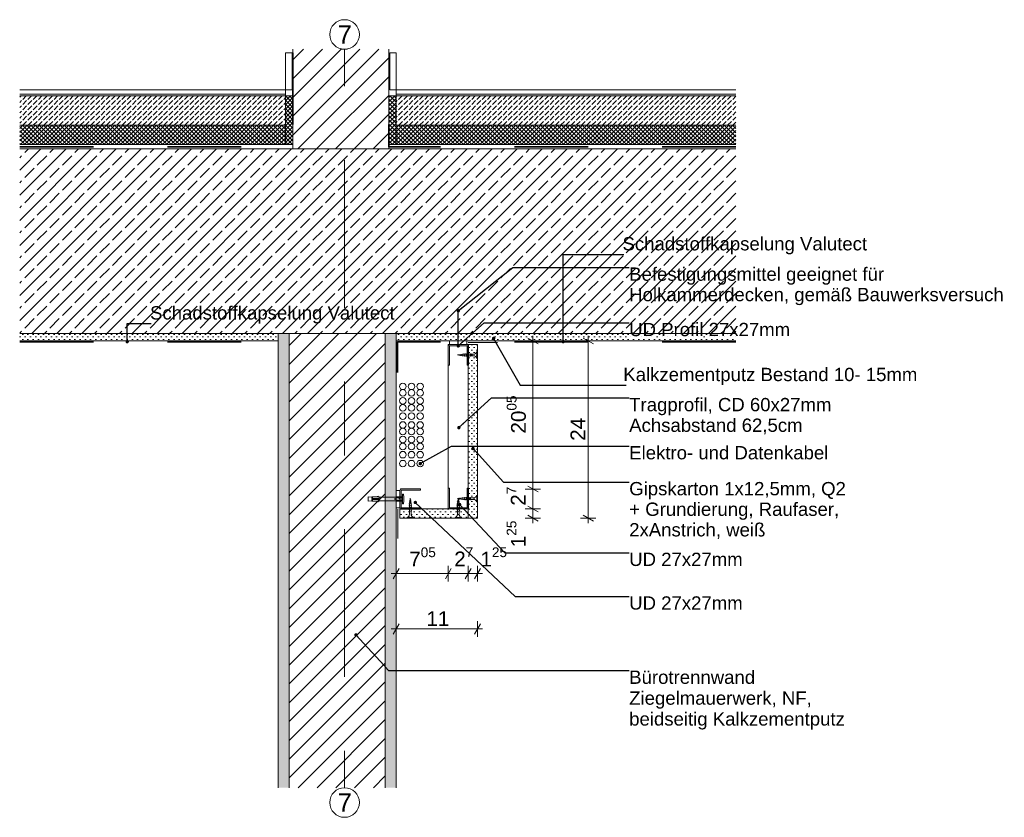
# Model space of a CAD drawing. Header units: metres. Extents: x -0.7 to 35.4, y 5.7 to 9.1.
# Tile 27 of 47: x 19.8 to 21.1, y 5.7 to 6.8. Entities that reach past the tile are written whole.
import ezdxf

# ---------------------------------------------------------------- set-up
doc = ezdxf.new("R2010")
doc.units = ezdxf.units.M
doc.header["$MEASUREMENT"] = 0
for name, pattern in [('Strichlinie doppelt', [0.109361, 0.052917, -0.021167, 0.014111, -0.021167]), ('Strichlinie eng', [0.023, 0.015, -0.008]), ('VERDECKT', [0.005625, 0.00375, -0.001875]), ('Wipeout_Contour', [1, 0, -1])]:
    doc.linetypes.add(name, pattern=pattern)
for name, color, linetype in [('152 - Bemaßung_ Beschriftung.Ausbau', 7, 'Continuous'), ('301 - Elemente.Linie', 7, 'Continuous'), ('451 - Universal.Achsen Raster', 7, 'Continuous'), ('603 - Struktur.Bodenplatte_ Decke Roh', 7, 'Continuous'), ('605 - Struktur.Wand Innen', 7, 'Continuous'), ('608 - Struktur.Träger', 7, 'Continuous'), ('650 - Abdeckung.Fußboden Aufbau', 7, 'Continuous'), ('653 - Abdeckung.TB Verkofferung', 7, 'Continuous'), ('Neubau_653 - Abdeckung.TB Verkofferung', 7, 'Continuous'), ('Neubau_660 - Unterkonstruktion.Trockenbau', 7, 'Continuous')]:
    doc.layers.add(name, color=color, linetype=linetype)
doc.styles.add('ERSTELLTER_STIL_1', font='txt')
doc.dimstyles.new('ERSTELLTER_STIL__1', dxfattribs={"dimtxt": 0.02, "dimasz": 0.01064, "dimexe": 0.18, "dimexo": 0.0625, "dimgap": 0, "dimtad": 1, "dimtih": 1, "dimtoh": 1, "dimzin": 0, "dimdsep": 46, "dimtxsty": 'ERSTELLTER_STIL_1', "dimblk": 'ARROWHEAD_2', "dimblk1": 'ARROWHEAD_2', "dimblk2": 'ARROWHEAD_2', "dimcen": 0.09, "dimse1": 1, "dimse2": 1, "dimclrd": 7, "dimclre": 7, "dimclrt": 7, "dimazin": 0, "dimtfac": 1, "dimtdec": 4, "dimtmove": 0, "dimatfit": 3, "dimfxl": 1, "dimtolj": 1, "dimtzin": 0, "dimarcsym": 0})
doc.dimstyles.new('ERSTELLTER_STIL__2', dxfattribs={"dimtxt": 0.02, "dimasz": 0.01064, "dimexe": 0.18, "dimexo": 0.0625, "dimgap": 0, "dimtad": 1, "dimzin": 0, "dimdsep": 46, "dimtxsty": 'ERSTELLTER_STIL_1', "dimblk": 'ARROWHEAD_2', "dimblk1": 'ARROWHEAD_2', "dimblk2": 'ARROWHEAD_2', "dimcen": 0.09, "dimse1": 1, "dimse2": 1, "dimclrd": 7, "dimclre": 7, "dimclrt": 7, "dimazin": 0, "dimtfac": 1, "dimtdec": 4, "dimtmove": 0, "dimatfit": 3, "dimfxl": 1, "dimtolj": 1, "dimtzin": 0, "dimarcsym": 0})
doc.dimstyles.new('ERSTELLTER_STIL__3', dxfattribs={"dimtxt": 0.18, "dimasz": 0.00912, "dimexe": 0.18, "dimexo": 0.0625, "dimgap": 0, "dimtad": 0, "dimtih": 1, "dimtoh": 1, "dimdec": 4, "dimzin": 0, "dimdsep": 46, "dimcen": 0.09, "dimadec": 0, "dimazin": 0, "dimtfac": 1, "dimtdec": 4, "dimtmove": 0, "dimatfit": 3, "dimldrblk": 'ARROWHEAD_11', "dimfxl": 1, "dimtolj": 1, "dimtzin": 0, "dimarcsym": 0})
doc.dimstyles.new('ERSTELLTER_STIL__4', dxfattribs={"dimtxt": 0.02, "dimasz": 0.01064, "dimexe": 0.18, "dimexo": 0.0625, "dimgap": 0, "dimtad": 1, "dimtih": 1, "dimtoh": 1, "dimzin": 0, "dimdsep": 46, "dimtxsty": 'ERSTELLTER_STIL_1', "dimblk": 'ARROWHEAD_2', "dimblk1": 'ARROWHEAD_2', "dimblk2": 'ARROWHEAD_2', "dimcen": 0.09, "dimse1": 1, "dimse2": 1, "dimclrd": 7, "dimclre": 7, "dimclrt": 7, "dimazin": 0, "dimtfac": 1, "dimtdec": 4, "dimtmove": 2, "dimatfit": 3, "dimfxl": 1, "dimtolj": 1, "dimtzin": 0, "dimarcsym": 0})
doc.dimstyles.new('ERSTELLTER_STIL__5', dxfattribs={"dimtxt": 0.02, "dimasz": 0.01064, "dimexe": 0.18, "dimexo": 0.0625, "dimgap": 0, "dimtad": 1, "dimzin": 0, "dimdsep": 46, "dimtxsty": 'ERSTELLTER_STIL_1', "dimblk": 'ARROWHEAD_2', "dimblk1": 'ARROWHEAD_2', "dimblk2": 'ARROWHEAD_2', "dimcen": 0.09, "dimse1": 1, "dimse2": 1, "dimclrd": 7, "dimclre": 7, "dimclrt": 7, "dimazin": 0, "dimtfac": 1, "dimtdec": 4, "dimtmove": 2, "dimatfit": 3, "dimfxl": 1, "dimtolj": 1, "dimtzin": 0, "dimarcsym": 0})
pattern_1 = [(45, (-1.928972, 0), (-0.0035355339, 0.0035355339), [0, -0.005])]
pattern_2 = [(45, (-1.928972, 0), (-0.0028284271, 0.0028284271), []), (135, (-1.928972, 0), (0.0028284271, 0.0028284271), [])]
pattern_3 = [(45, (-1.928972, 0), (-0.012727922, 0.012727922), [])]
pattern_4 = [(45, (-1.928972, 0), (-0.007071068, 0.007071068), [0.0075, -0.0025]), (45, (-1.928972, 0.007071), (-0.007071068, 0.007071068), [0.0075, -0.0025])]

# ---------------------------------------------------------------- blocks, each defined once
blk = doc.blocks.new('*D149', base_point=(-1.929, 0))
at = {"layer": '152 - Bemaßung_ Beschriftung.Ausbau', "color": 7, "linetype": 'Continuous', "lineweight": 5}
for p, q in [((20.275, 6.047), (20.267, 6.033)), ((20.271, 6.0295), (20.271, 6.0505)), ((20.3455, 6.047), (20.3375, 6.033)), ((20.3415, 6.0295), (20.3415, 6.0505)), ((20.2642, 6.04), (20.271, 6.04)), ((20.271, 6.04), (20.3415, 6.04))]:
    blk.add_line(p, q, dxfattribs=at)
at = {"layer": '152 - Bemaßung_ Beschriftung.Ausbau', "color": 7, "lineweight": 5, "insert": (20.2886, 6.0438), "char_height": 0.02, "attachment_point": 7, "style": 'ERSTELLTER_STIL_1'}
blk.add_mtext('\\A1;{\\pql;\\fArial|b0|i0|c0|p38;7\\fArial|b0|i0|c0|p38;\\A1{\\H.66x;\\S05^  ;}}', dxfattribs=at)
blk = doc.blocks.new('ARROWHEAD_2')
at = {"color": 0, "linetype": 'Continuous', "lineweight": 0}
for p, q in [((0, 0), (-1, 0)), ((-0.38, -0.66), (0.38, 0.66))]:
    blk.add_line(p, q, dxfattribs=at)
blk = doc.blocks.new('*D150', base_point=(-1.929, 0))
at = {"layer": '152 - Bemaßung_ Beschriftung.Ausbau', "color": 7, "linetype": 'Continuous', "lineweight": 5}
for p, q in [((20.3455, 6.047), (20.3375, 6.033)), ((20.3415, 6.0295), (20.3415, 6.0505)), ((20.3725, 6.047), (20.3645, 6.033)), ((20.3685, 6.0295), (20.3685, 6.0505)), ((20.3415, 6.04), (20.3685, 6.04))]:
    blk.add_line(p, q, dxfattribs=at)
at = {"layer": '152 - Bemaßung_ Beschriftung.Ausbau', "color": 7, "lineweight": 5, "insert": (20.3496, 6.044), "char_height": 0.02, "attachment_point": 7, "style": 'ERSTELLTER_STIL_1'}
blk.add_mtext('\\A1;{\\pql;\\fArial|b0|i0|c0|p38;2\\fArial|b0|i0|c0|p38;\\A1{\\H.66x;\\S7^  ;}}', dxfattribs=at)
blk = doc.blocks.new('*D151', base_point=(-1.929, 0))
at = {"layer": '152 - Bemaßung_ Beschriftung.Ausbau', "color": 7, "linetype": 'Continuous', "lineweight": 5}
for p, q in [((20.3725, 6.047), (20.3645, 6.033)), ((20.3685, 6.0295), (20.3685, 6.0505)), ((20.377, 6.033), (20.385, 6.047)), ((20.381, 6.0295), (20.381, 6.0505)), ((20.3685, 6.04), (20.381, 6.04)), ((20.381, 6.04), (20.3878, 6.04))]:
    blk.add_line(p, q, dxfattribs=at)
at = {"layer": '152 - Bemaßung_ Beschriftung.Ausbau', "color": 7, "lineweight": 5, "insert": (20.385, 6.0438), "char_height": 0.02, "attachment_point": 7, "style": 'ERSTELLTER_STIL_1'}
blk.add_mtext('\\A1;{\\pql;\\fArial|b0|i0|c0|p38;1\\fArial|b0|i0|c0|p38;\\A1{\\H.66x;\\S25^  ;}}', dxfattribs=at)
blk = doc.blocks.new('*D152', base_point=(-1.929, 0))
at = {"layer": '152 - Bemaßung_ Beschriftung.Ausbau', "color": 7, "linetype": 'Continuous', "lineweight": 5}
for p, q in [((20.271, 5.9545), (20.271, 5.9755)), ((20.381, 5.9545), (20.381, 5.9755)), ((20.2642, 5.965), (20.271, 5.965)), ((20.275, 5.972), (20.267, 5.958)), ((20.271, 5.965), (20.381, 5.965)), ((20.377, 5.958), (20.385, 5.972)), ((20.381, 5.965), (20.3878, 5.965))]:
    blk.add_line(p, q, dxfattribs=at)
at = {"layer": '152 - Bemaßung_ Beschriftung.Ausbau', "color": 7, "lineweight": 5, "insert": (20.3118, 5.969), "char_height": 0.02, "attachment_point": 7, "style": 'ERSTELLTER_STIL_1'}
blk.add_mtext('\\A1;{\\pql;\\fArial|b0|i0|c0|p38;11}', dxfattribs=at)
blk = doc.blocks.new('*D153', base_point=(-1.929, 0))
at = {"layer": '152 - Bemaßung_ Beschriftung.Ausbau', "color": 7, "linetype": 'Continuous', "lineweight": 5}
for p, q in [((20.4665, 6.1275), (20.4455, 6.1275)), ((20.449, 6.1315), (20.463, 6.1235)), ((20.456, 6.115), (20.456, 6.1275)), ((20.4665, 6.115), (20.4455, 6.115)), ((20.449, 6.119), (20.463, 6.111)), ((20.456, 6.1082), (20.456, 6.115))]:
    blk.add_line(p, q, dxfattribs=at)
at = {"layer": '152 - Bemaßung_ Beschriftung.Ausbau', "color": 7, "lineweight": 5, "insert": (20.4522, 6.0757), "char_height": 0.02, "attachment_point": 7, "rotation": 90, "style": 'ERSTELLTER_STIL_1'}
blk.add_mtext('\\A1;{\\pql;\\fArial|b0|i0|c0|p38;1\\fArial|b0|i0|c0|p38;\\A1{\\H.66x;\\S25^  ;}}', dxfattribs=at)
blk = doc.blocks.new('*D154', base_point=(-1.929, 0))
at = {"layer": '152 - Bemaßung_ Beschriftung.Ausbau', "color": 7, "linetype": 'Continuous', "lineweight": 5}
for p, q in [((20.4665, 6.1545), (20.4455, 6.1545)), ((20.449, 6.1585), (20.463, 6.1505)), ((20.456, 6.1275), (20.456, 6.1545)), ((20.4665, 6.1275), (20.4455, 6.1275)), ((20.449, 6.1315), (20.463, 6.1235))]:
    blk.add_line(p, q, dxfattribs=at)
at = {"layer": '152 - Bemaßung_ Beschriftung.Ausbau', "color": 7, "lineweight": 5, "insert": (20.452, 6.1319), "char_height": 0.02, "attachment_point": 7, "rotation": 90, "style": 'ERSTELLTER_STIL_1'}
blk.add_mtext('\\A1;{\\pql;\\fArial|b0|i0|c0|p38;2\\fArial|b0|i0|c0|p38;\\A1{\\H.66x;\\S7^  ;}}', dxfattribs=at)
blk = doc.blocks.new('*D155', base_point=(-1.929, 0))
at = {"layer": '152 - Bemaßung_ Beschriftung.Ausbau', "color": 7, "linetype": 'Continuous', "lineweight": 5}
for p, q in [((20.456, 6.355), (20.456, 6.3618)), ((20.4665, 6.355), (20.4455, 6.355)), ((20.463, 6.351), (20.449, 6.359)), ((20.456, 6.1545), (20.456, 6.355)), ((20.4665, 6.1545), (20.4455, 6.1545)), ((20.449, 6.1585), (20.463, 6.1505))]:
    blk.add_line(p, q, dxfattribs=at)
at = {"layer": '152 - Bemaßung_ Beschriftung.Ausbau', "color": 7, "lineweight": 5, "insert": (20.4523, 6.2296), "char_height": 0.02, "attachment_point": 7, "rotation": 90, "style": 'ERSTELLTER_STIL_1'}
blk.add_mtext('\\A1;{\\pql;\\fArial|b0|i0|c0|p38;20\\fArial|b0|i0|c0|p38;\\A1{\\H.66x;\\S05^  ;}}', dxfattribs=at)
blk = doc.blocks.new('*D156', base_point=(-1.929, 0))
at = {"layer": '152 - Bemaßung_ Beschriftung.Ausbau', "color": 7, "linetype": 'Continuous', "lineweight": 5}
for p, q in [((20.531, 6.355), (20.531, 6.3618)), ((20.5415, 6.355), (20.5205, 6.355)), ((20.538, 6.351), (20.524, 6.359)), ((20.531, 6.115), (20.531, 6.355)), ((20.5415, 6.115), (20.5205, 6.115)), ((20.524, 6.119), (20.538, 6.111)), ((20.531, 6.1082), (20.531, 6.115))]:
    blk.add_line(p, q, dxfattribs=at)
at = {"layer": '152 - Bemaßung_ Beschriftung.Ausbau', "color": 7, "lineweight": 5, "insert": (20.527, 6.2198), "char_height": 0.02, "attachment_point": 7, "rotation": 90, "style": 'ERSTELLTER_STIL_1'}
blk.add_mtext('\\A1;{\\pql;\\fArial|b0|i0|c0|p38;24}', dxfattribs=at)
blk = doc.blocks.new('ARROWHEAD_11')
at = {"color": 0, "linetype": 'Continuous', "lineweight": 0}
blk.add_line((0, 0), (-1, 0), dxfattribs=at)
at = {"color": 0, "linetype": 'Continuous', "lineweight": 0, "const_width": 0.25, "flags": 128}
blk.add_lwpolyline([(-0.125, 0, 1), (0.125, 0, 1)], format="xyb", close=True, dxfattribs=at)

msp = doc.modelspace()

# ---------------------------------------------------------------- hatches: boundary and pattern name
at = {"layer": '603 - Struktur.Bodenplatte_ Decke Roh', "linetype": 'Continuous', "lineweight": 5}
h = msp.add_hatch(dxfattribs=at)
h.set_pattern_fill('Gips_0001', style=0, pattern_type=2)
h.set_pattern_definition(pattern_1)
h.paths.add_polyline_path([(19.761, 6.365), (19.761, 6.355), (20.111, 6.355), (20.111, 6.365)])
h = msp.add_hatch(dxfattribs=at)
h.set_pattern_fill('Gips_0001', style=0, pattern_type=2)
h.set_pattern_definition(pattern_1)
h.paths.add_polyline_path([(20.731, 6.365), (20.271, 6.365), (20.271, 6.355), (20.731, 6.355)])
at = {"layer": '608 - Struktur.Träger', "linetype": 'Continuous', "lineweight": 5}
h = msp.add_hatch(dxfattribs=at)
h.set_pattern_fill('Gips_0001', style=0, pattern_type=2)
h.set_pattern_definition(pattern_1)
h.paths.add_polyline_path([(20.111, 6.365), (20.126, 6.365), (20.126, 5.75), (20.111, 5.75)])
h = msp.add_hatch(dxfattribs=at)
h.set_pattern_fill('Gips_0001', style=0, pattern_type=2)
h.set_pattern_definition(pattern_1)
h.paths.add_polyline_path([(20.2552, 6.365), (20.2702, 6.365), (20.2702, 5.75), (20.2552, 5.75)])
at = {"layer": '650 - Abdeckung.Fußboden Aufbau', "linetype": 'Continuous', "lineweight": 5}
h = msp.add_hatch(dxfattribs=at)
h.set_pattern_fill('Beton__unbewehrt_0001', color=1, style=0, pattern_type=2)
h.set_pattern_definition(pattern_4)
h.paths.add_polyline_path([(20.121, 6.687), (20.121, 6.647), (19.761, 6.647), (19.761, 6.687)])
h = msp.add_hatch(dxfattribs=at)
h.set_pattern_fill('Dämmung__hart_2_0001', color=1, style=0, pattern_type=2)
h.set_pattern_definition(pattern_2)
h.paths.add_polyline_path([(20.131, 6.621), (20.121, 6.621), (20.121, 6.687), (20.131, 6.687)])
h = msp.add_hatch(dxfattribs=at)
h.set_pattern_fill('Dämmung__hart_2_0001', color=1, style=0, pattern_type=2)
h.set_pattern_definition(pattern_2)
h.paths.add_polyline_path([(20.261, 6.621), (20.271, 6.621), (20.271, 6.687), (20.261, 6.687)])
h = msp.add_hatch(dxfattribs=at)
h.set_pattern_fill('Beton__unbewehrt_0001', color=1, style=0, pattern_type=2)
h.set_pattern_definition(pattern_4)
h.paths.add_polyline_path([(20.271, 6.687), (20.271, 6.647), (20.731, 6.647), (20.731, 6.687)])
h = msp.add_hatch(dxfattribs=at)
h.set_pattern_fill('Dämmung__hart_2_0001', color=1, style=0, pattern_type=2)
h.set_pattern_definition(pattern_2)
h.paths.add_polyline_path([(20.121, 6.647), (20.121, 6.621), (19.761, 6.621), (19.761, 6.647)])
h = msp.add_hatch(dxfattribs=at)
h.set_pattern_fill('Dämmung__hart_2_0001', color=1, style=0, pattern_type=2)
h.set_pattern_definition(pattern_2)
h.paths.add_polyline_path([(20.271, 6.647), (20.271, 6.621), (20.731, 6.621), (20.731, 6.647)])
at = {"layer": 'Neubau_653 - Abdeckung.TB Verkofferung', "linetype": 'Continuous', "lineweight": 5}
h = msp.add_hatch(dxfattribs=at)
h.set_pattern_fill('Gips_0001', style=0, pattern_type=2)
h.set_pattern_definition(pattern_1)
h.paths.add_polyline_path([(20.381, 6.35), (20.3685, 6.35), (20.3685, 6.1275), (20.3685, 6.115), (20.381, 6.115)])
h = msp.add_hatch(dxfattribs=at)
h.set_pattern_fill('Gips_0001', style=0, pattern_type=2)
h.set_pattern_definition(pattern_1)
h.paths.add_polyline_path([(20.3415, 6.1275), (20.276, 6.1275), (20.276, 6.115), (20.3685, 6.115), (20.3685, 6.1275)])

# ---------------------------------------------------------------- linework, layer by layer
at = {"layer": '301 - Elemente.Linie', "color": 1, "linetype": 'Continuous', "lineweight": 5}
for p, q in [((20.2718, 6.1425), (20.2793, 6.1425)), ((20.2793, 6.1395), (20.2718, 6.1395)), ((20.2746, 6.1417), (20.2756, 6.1417)), ((20.2746, 6.1387), (20.2756, 6.1387))]:
    msp.add_line(p, q, dxfattribs=at)
at = {"layer": '301 - Elemente.Linie', "color": 1, "linetype": 'VERDECKT', "lineweight": 5}
for p, q in [((20.3532, 6.1344), (20.3535, 6.1345)), ((20.3532, 6.1344), (20.3535, 6.134)), ((20.3535, 6.134), (20.3563, 6.135)), ((20.3537, 6.1369), (20.354, 6.1371)), ((20.3537, 6.1369), (20.354, 6.1366)), ((20.354, 6.1366), (20.356, 6.1372)), ((20.3541, 6.1347), (20.3543, 6.1367)), ((20.3542, 6.1394), (20.3545, 6.1396)), ((20.3542, 6.1394), (20.3545, 6.1391)), ((20.3544, 6.1372), (20.3546, 6.1391)), ((20.3545, 6.1391), (20.3556, 6.1395)), ((20.3547, 6.1396), (20.355, 6.1422)), ((20.3553, 6.1398), (20.355, 6.1422)), ((20.3556, 6.1376), (20.3554, 6.1394)), ((20.356, 6.1396), (20.3556, 6.14)), ((20.356, 6.1396), (20.3556, 6.1395)), ((20.3559, 6.1353), (20.3556, 6.1371)), ((20.3561, 6.1332), (20.3559, 6.1349)), ((20.3563, 6.1374), (20.356, 6.1377)), ((20.3563, 6.1374), (20.356, 6.1372)), ((20.3567, 6.1352), (20.3563, 6.1355)), ((20.3567, 6.1352), (20.3563, 6.135)), ((20.353, 6.1318), (20.3533, 6.132)), ((20.353, 6.1318), (20.3533, 6.1315)), ((20.353, 6.1292), (20.3533, 6.1294)), ((20.353, 6.1292), (20.3533, 6.1289)), ((20.353, 6.1266), (20.3533, 6.1268)), ((20.353, 6.1266), (20.3533, 6.1263)), ((20.353, 6.124), (20.3533, 6.1242)), ((20.353, 6.124), (20.3533, 6.1237)), ((20.3533, 6.1315), (20.3567, 6.1326)), ((20.3533, 6.1289), (20.3567, 6.13)), ((20.3533, 6.1263), (20.3567, 6.1274)), ((20.3533, 6.1237), (20.3567, 6.1248)), ((20.3539, 6.1332), (20.354, 6.1342)), ((20.3539, 6.1322), (20.3539, 6.1332)), ((20.3539, 6.1296), (20.3539, 6.1317)), ((20.3539, 6.127), (20.3539, 6.1291)), ((20.3539, 6.1244), (20.3539, 6.1265)), ((20.3539, 6.1205), (20.3539, 6.1239)), ((20.3561, 6.1332), (20.3561, 6.1329)), ((20.3561, 6.1324), (20.3561, 6.1303)), ((20.3561, 6.1298), (20.3561, 6.1277)), ((20.3561, 6.1272), (20.3561, 6.1251)), ((20.3561, 6.1246), (20.3561, 6.1205)), ((20.357, 6.1328), (20.3567, 6.1331)), ((20.357, 6.1328), (20.3567, 6.1326)), ((20.357, 6.1302), (20.3567, 6.1305)), ((20.357, 6.1302), (20.3567, 6.13)), ((20.357, 6.1276), (20.3567, 6.1279)), ((20.357, 6.1276), (20.3567, 6.1274)), ((20.357, 6.125), (20.3567, 6.1253)), ((20.357, 6.125), (20.3567, 6.1248)), ((20.3508, 6.115), (20.3508, 6.116)), ((20.3593, 6.116), (20.3508, 6.116)), ((20.3593, 6.115), (20.3508, 6.115)), ((20.3593, 6.115), (20.3593, 6.116))]:
    msp.add_line(p, q, dxfattribs=at)
at = {"layer": '301 - Elemente.Linie', "color": 92, "linetype": 'Strichlinie eng', "lineweight": 35, "true_color": 0x00be00, "flags": 128}
for points in [[(19.761, 6.354), (20.1094, 6.354), (20.1094, 6.304)], [(20.731, 6.354), (20.2727, 6.354), (20.2727, 6.304)]]:
    msp.add_lwpolyline(points, dxfattribs=at)
at = {"layer": '301 - Elemente.Linie', "color": 1, "linetype": 'Continuous', "lineweight": 5, "flags": 128}
msp.add_lwpolyline([(20.2687, 6.1385), (20.2718, 6.1395), (20.2688, 6.1408, -0.659396), (20.2688, 6.1412), (20.2718, 6.1425), (20.2687, 6.1435)], format="xyb", dxfattribs=at)
at = {"layer": '301 - Elemente.Linie', "color": 1, "linetype": 'Continuous', "lineweight": 5}
msp.add_lwpolyline([(20.2809, 6.135), (20.2812, 6.1379, 0.038322), (20.2812, 6.1441), (20.2809, 6.147, 0.39195), (20.2804, 6.1475), (20.2798, 6.1475, 0.414214), (20.2793, 6.147), (20.2793, 6.135, 0.414214), (20.2798, 6.1345), (20.2804, 6.1345, 0.39195)], format="xyb", close=True, dxfattribs=at)
at = {"layer": '301 - Elemente.Linie', "color": 1, "linetype": 'VERDECKT', "lineweight": 5}
for centre, start, end in [((20.349, 6.1206), 291.3837, 359.0609), ((20.361, 6.1206), 180.9392, 248.6164)]:
    msp.add_arc(centre, 0.00492, start, end, dxfattribs=at)
at = {"layer": '451 - Universal.Achsen Raster', "color": 160, "linetype": 'Strichlinie doppelt', "lineweight": 9, "true_color": 0x3232ff}
msp.add_point((20.201, 6.5), dxfattribs=at)
msp.add_point((20.201, 6.5), dxfattribs=at)
at = {"layer": '603 - Struktur.Bodenplatte_ Decke Roh', "color": 7, "linetype": 'Continuous', "lineweight": 13}
for p, q in [((20.111, 6.365), (19.761, 6.365)), ((20.731, 6.365), (20.271, 6.365))]:
    msp.add_line(p, q, dxfattribs=at)
at = {"layer": '603 - Struktur.Bodenplatte_ Decke Roh', "color": 7, "linetype": 'Continuous', "lineweight": 5}
for p, q in [((20.111, 6.355), (19.761, 6.355)), ((20.3415, 6.355), (20.271, 6.355)), ((20.731, 6.355), (20.381, 6.355))]:
    msp.add_line(p, q, dxfattribs=at)
at = {"layer": '603 - Struktur.Bodenplatte_ Decke Roh', "color": 7, "linetype": 'Continuous', "lineweight": 5, "flags": 128}
msp.add_lwpolyline([(20.381, 6.355), (20.3685, 6.355), (20.3415, 6.355)], dxfattribs=at)
at = {"layer": '605 - Struktur.Wand Innen', "color": 7, "linetype": 'Continuous', "lineweight": 18}
for p, q in [((20.111, 6.365), (20.111, 6.355)), ((20.271, 6.365), (20.271, 6.355)), ((20.111, 6.355), (20.111, 5.75)), ((20.271, 6.355), (20.271, 6.1545)), ((20.271, 6.115), (20.271, 5.75))]:
    msp.add_line(p, q, dxfattribs=at)
at = {"layer": '605 - Struktur.Wand Innen', "color": 1, "linetype": 'Continuous', "lineweight": 13, "flags": 128}
for points in [[(20.121, 6.695), (20.121, 6.647)], [(20.271, 6.695), (20.271, 6.647)]]:
    msp.add_lwpolyline(points, dxfattribs=at)
at = {"layer": '605 - Struktur.Wand Innen', "color": 7, "linetype": 'Continuous', "lineweight": 18, "flags": 128}
msp.add_lwpolyline([(20.271, 6.1545), (20.271, 6.1275), (20.271, 6.115)], dxfattribs=at)
at = {"layer": '650 - Abdeckung.Fußboden Aufbau', "color": 1, "linetype": 'Continuous', "lineweight": 13}
for p, q in [((19.761, 6.695), (20.121, 6.695)), ((20.731, 6.695), (20.271, 6.695)), ((19.761, 6.689), (20.121, 6.689)), ((19.761, 6.687), (20.121, 6.687)), ((20.731, 6.689), (20.271, 6.689)), ((20.731, 6.687), (20.271, 6.687)), ((19.761, 6.647), (20.121, 6.647)), ((20.731, 6.647), (20.271, 6.647))]:
    msp.add_line(p, q, dxfattribs=at)
at = {"layer": '650 - Abdeckung.Fußboden Aufbau', "color": 1, "linetype": 'Continuous', "lineweight": 9, "flags": 128}
for points in [[(20.131, 6.621), (20.121, 6.621), (20.121, 6.687), (20.131, 6.687)], [(20.261, 6.621), (20.271, 6.621), (20.271, 6.687), (20.261, 6.687)]]:
    msp.add_lwpolyline(points, close=True, dxfattribs=at)
at = {"layer": '653 - Abdeckung.TB Verkofferung', "color": 1, "linetype": 'Continuous', "lineweight": 25}
msp.add_line((20.355, 6.3483), (20.355, 6.3958), dxfattribs=at)
at = {"layer": '653 - Abdeckung.TB Verkofferung', "color": 1, "linetype": 'Continuous', "lineweight": 13}
for p, q in [((20.3683, 6.3528), (20.4083, 6.3528)), ((20.2733, 6.0873), (20.2733, 6.1273))]:
    msp.add_line(p, q, dxfattribs=at)
at = {"layer": '653 - Abdeckung.TB Verkofferung', "color": 1, "linetype": 'Continuous', "lineweight": 5, "flags": 128}
msp.add_lwpolyline([(20.276, 6.115), (20.276, 6.1275)], dxfattribs=at)
at = {"layer": '653 - Abdeckung.TB Verkofferung', "color": 92, "linetype": 'Continuous', "lineweight": 13, "true_color": 0x00be00}
for centre in [(20.2799, 6.2935), (20.2917, 6.2935), (20.3035, 6.2935), (20.2799, 6.2846), (20.2917, 6.2846), (20.3035, 6.2846), (20.2799, 6.274), (20.2799, 6.2645), (20.2917, 6.274), (20.2917, 6.2645), (20.3035, 6.274), (20.3035, 6.2645), (20.2799, 6.2533), (20.2917, 6.2533), (20.3035, 6.2533), (20.2799, 6.2412), (20.2917, 6.2412), (20.3035, 6.2412), (20.2799, 6.2323), (20.2917, 6.2323), (20.3035, 6.2323), (20.2799, 6.2217), (20.2799, 6.2122), (20.2917, 6.2217), (20.2917, 6.2122), (20.3035, 6.2217), (20.3035, 6.2122), (20.2799, 6.201), (20.2917, 6.201), (20.3035, 6.201), (20.2799, 6.1889), (20.2917, 6.1889), (20.3035, 6.1889)]:
    msp.add_circle(centre, 0.00445, dxfattribs=at)
at = {"layer": 'Neubau_653 - Abdeckung.TB Verkofferung', "color": 1, "linetype": 'Continuous', "lineweight": 5}
for p, q in [((20.3415, 6.35), (20.3415, 6.1275)), ((20.3415, 6.35), (20.381, 6.35)), ((20.381, 6.35), (20.381, 6.115))]:
    msp.add_line(p, q, dxfattribs=at)
at = {"layer": 'Neubau_653 - Abdeckung.TB Verkofferung', "color": 1, "linetype": 'Continuous', "lineweight": 5, "flags": 128}
for points in [[(20.3685, 6.35), (20.3685, 6.1275), (20.3685, 6.115)], [(20.3685, 6.1275), (20.3415, 6.1275), (20.276, 6.1275)], [(20.381, 6.115), (20.3685, 6.115), (20.276, 6.115)]]:
    msp.add_lwpolyline(points, dxfattribs=at)
at = {"layer": 'Neubau_660 - Unterkonstruktion.Trockenbau', "color": 1, "linetype": 'Continuous', "lineweight": 5}
for p, q in [((20.3564, 6.3351), (20.3566, 6.3368)), ((20.3586, 6.3347), (20.3591, 6.3373)), ((20.3608, 6.3344), (20.3616, 6.3378)), ((20.3632, 6.334), (20.3642, 6.338)), ((20.3658, 6.334), (20.3668, 6.338)), ((20.3684, 6.334), (20.3694, 6.338)), ((20.371, 6.334), (20.372, 6.338)), ((20.38, 6.3317), (20.38, 6.3402)), ((20.2917, 6.1352), (20.2882, 6.1344)), ((20.2913, 6.1374), (20.2887, 6.1369)), ((20.291, 6.1396), (20.2892, 6.1394)), ((20.3564, 6.1424), (20.3566, 6.1407)), ((20.3586, 6.1428), (20.3591, 6.1402)), ((20.3608, 6.1431), (20.3616, 6.1397)), ((20.3632, 6.1435), (20.3642, 6.1395)), ((20.3658, 6.1435), (20.3668, 6.1395)), ((20.3684, 6.1435), (20.3694, 6.1395)), ((20.371, 6.1435), (20.372, 6.1395)), ((20.38, 6.1457), (20.38, 6.1372)), ((20.292, 6.1328), (20.288, 6.1318)), ((20.292, 6.1302), (20.288, 6.1292)), ((20.292, 6.1276), (20.288, 6.1266)), ((20.292, 6.125), (20.288, 6.124)), ((20.2943, 6.116), (20.2858, 6.116))]:
    msp.add_line(p, q, dxfattribs=at)
at = {"layer": 'Neubau_660 - Unterkonstruktion.Trockenbau', "color": 1, "linetype": 'Continuous', "lineweight": 5, "flags": 128}
for points in [[(20.3688, 6.322), (20.3688, 6.348, 0.414214), (20.3668, 6.35), (20.3433, 6.35, 0.414214), (20.3413, 6.348), (20.3413, 6.322), (20.343, 6.322), (20.343, 6.348, -0.414214), (20.3433, 6.3482), (20.3668, 6.3482, -0.414214), (20.367, 6.348), (20.367, 6.322)], [(20.3629, 6.3371), (20.3755, 6.3371, 0.304192), (20.38, 6.3402), (20.381, 6.3402), (20.381, 6.3317), (20.38, 6.3317, 0.304191), (20.3755, 6.3349), (20.3629, 6.3349), (20.3538, 6.336)], [(20.304, 6.1272), (20.278, 6.1272, -0.414214), (20.276, 6.1292), (20.276, 6.1527, -0.414214), (20.278, 6.1547), (20.304, 6.1547), (20.304, 6.153), (20.278, 6.153, 0.414214), (20.2778, 6.1527), (20.2778, 6.1292, 0.414214), (20.278, 6.129), (20.304, 6.129)], [(20.3688, 6.1555), (20.3688, 6.1295, -0.414214), (20.3668, 6.1275), (20.3433, 6.1275, -0.414214), (20.3413, 6.1295), (20.3413, 6.1555), (20.343, 6.1555), (20.343, 6.1295, 0.414214), (20.3433, 6.1292), (20.3668, 6.1292, 0.414214), (20.367, 6.1295), (20.367, 6.1555)], [(20.2889, 6.1331), (20.2889, 6.1205, -0.304192), (20.2858, 6.116), (20.2858, 6.115), (20.2943, 6.115), (20.2943, 6.116, -0.304191), (20.2911, 6.1205), (20.2911, 6.1331), (20.29, 6.1422)], [(20.3629, 6.1404), (20.3755, 6.1404, -0.304192), (20.38, 6.1372), (20.381, 6.1372), (20.381, 6.1457), (20.38, 6.1457, -0.304191), (20.3755, 6.1426), (20.3629, 6.1426), (20.3538, 6.1415)]]:
    msp.add_lwpolyline(points, format="xyb", close=True, dxfattribs=at)
for points in [[(20.3433, 6.35), (20.3433, 6.355), (20.3668, 6.355), (20.3668, 6.35)], [(20.276, 6.1527), (20.271, 6.1527), (20.271, 6.1292), (20.276, 6.1292)]]:
    msp.add_lwpolyline(points, close=True, dxfattribs=at)

# ---------------------------------------------------------------- texts
at = {"layer": '152 - Bemaßung_ Beschriftung.Ausbau', "color": 7, "linetype": 'Continuous', "lineweight": 9, "char_height": 0.018, "style": 'ERSTELLTER_STIL_1'}
for s, insert, attachment_point in [('\\A1;{\\pqr;\\fArial|b0|i0|c0|p38;Schadstoffkapselung\\fArial|b0|i0|c0|p38; \\fArial|b0|i0|c0|p38;Valutect}', (20.9087, 6.4722), 9), ('\\A1;{\\pqr;\\fArial|b0|i0|c0|p38;Schadstoffkapselung\\fArial|b0|i0|c0|p38; \\fArial|b0|i0|c0|p38;Valutect}', (20.2688, 6.3786), 9), ('\\A1;{\\pql;\\fArial|b0|i0|c0|p38;UD Profil\\fArial|b0|i0|c0|p38; 27x27mm}', (20.5865, 6.3795), 1), ('\\A1;{\\pqr;\\fArial|b0|i0|c0|p38;Kalkzementputz Bestand\\fArial|b0|i0|c0|p38; 10- 15mm}', (20.9768, 6.2952), 9), ('\\A1;{\\pql;\\fArial|b0|i0|c0|p38;Elektro- und Datenkabel}', (20.5865, 6.2127), 1), ('\\A1;{\\pql;\\fArial|b0|i0|c0|p38;UD 27\\fArial|b0|i0|c0|p38;x27mm}', (20.5865, 6.0683), 1), ('\\A1;{\\pql;\\fArial|b0|i0|c0|p38;UD 27\\fArial|b0|i0|c0|p38;x27mm}', (20.5865, 6.0092), 1)]:
    msp.add_mtext(s, dxfattribs=dict(at, insert=insert, attachment_point=attachment_point))
at = {"layer": '152 - Bemaßung_ Beschriftung.Ausbau', "color": 7, "linetype": 'Continuous', "lineweight": 9, "char_height": 0.018, "attachment_point": 1, "style": 'ERSTELLTER_STIL_1'}
for s, insert, line_spacing_factor in [('\\A1;{\\pql;\\fArial|b0|i0|c0|p38;Befestigungsmittel geeignet für\\P\\pql;\\fArial|b0|i0|c0|p38;Holkammerdecken, gemäß Bauwerksversuch}', (20.5865, 6.4545), 0.921299), ('\\A1;{\\pql;\\fArial|b0|i0|c0|p38;Tragprofil, CD 60x27mm\\P\\pql;\\fArial|b0|i0|c0|p38;Achsabstand \\fArial|b0|i0|c0|p38;62,5\\fArial|b0|i0|c0|p38;cm}', (20.5865, 6.2778), 0.929504), ('\\A1;{\\pql;\\fArial|b0|i0|c0|p38;Gipskarton 1x12,5mm, Q\\fArial|b0|i0|c0|p38;2\\P\\pql;\\fArial|b0|i0|c0|p38;+ Grundierung, \\fArial|b0|i0|c0|p38;Raufaser\\fArial|b0|i0|c0|p38;, \\P\\pql;\\fArial|b0|i0|c0|p38;2xAnstrich, weiß}', (20.5865, 6.164), 0.927842), ('\\A1;{\\pql;\\fArial|b0|i0|c0|p38;Bürotrennwand\\P\\pql;\\fArial|b0|i0|c0|p38;Ziegelmauerwerk, NF,\\P\\pql;\\fArial|b0|i0|c0|p38;beidseitig Kalkzementputz}', (20.5865, 5.9087), 0.941445)]:
    msp.add_mtext(s, dxfattribs=dict(at, insert=insert, line_spacing_factor=line_spacing_factor))
at = {"layer": '451 - Universal.Achsen Raster', "color": 160, "lineweight": 9, "true_color": 0x3232ff, "char_height": 0.025, "attachment_point": 1, "style": 'ERSTELLTER_STIL_1'}
for insert in [(20.1915, 6.7825), (20.1915, 5.7425)]:
    msp.add_mtext('\\A1;{\\pql;\\pt0;\\fArial|b0|i0|c0|p38;7}', dxfattribs=dict(at, insert=insert))

# ---------------------------------------------------------------- dimensions: what is measured, and where the dimension line sits
at = {"layer": '152 - Bemaßung_ Beschriftung.Ausbau', "color": 7, "linetype": 'Continuous', "lineweight": 5}
for base, p1, p2, dimstyle, picture, middle in [((20.456, 6.355), (20.271, 6.1545), (20.381, 6.355), 'ERSTELLTER_STIL__2', '*D155', (20.442, 6.2794)), ((20.531, 6.355), (20.381, 6.115), (20.381, 6.355), 'ERSTELLTER_STIL__2', '*D156', (20.517, 6.2351)), ((20.456, 6.1545), (20.3685, 6.1275), (20.271, 6.1545), 'ERSTELLTER_STIL__5', '*D154', (20.442, 6.1666)), ((20.456, 6.1275), (20.381, 6.115), (20.3685, 6.1275), 'ERSTELLTER_STIL__2', '*D153', (20.442, 6.118))]:
    dim = msp.add_linear_dim(base=base, p1=p1, p2=p2, angle=90, dimstyle=dimstyle, dxfattribs=at)
    dim.commit()
    dim.dimension.update_dxf_attribs({"geometry": picture, "text_midpoint": middle, "dimtype": 160, "text_rotation": 90})
for base, p1, p2, dimstyle, picture, middle in [((20.3415, 6.04), (20.271, 6.115), (20.3415, 6.1275), 'ERSTELLTER_STIL__1', '*D149', (20.3309, 6.054)), ((20.3685, 6.04), (20.3415, 6.1275), (20.3685, 6.115), 'ERSTELLTER_STIL__4', '*D150', (20.3843, 6.054)), ((20.381, 6.04), (20.3685, 6.115), (20.381, 6.115), 'ERSTELLTER_STIL__1', '*D151', (20.4273, 6.054)), ((20.381, 5.965), (20.271, 6.115), (20.381, 6.115), 'ERSTELLTER_STIL__1', '*D152', (20.3271, 5.979))]:
    dim = msp.add_linear_dim(base=base, p1=p1, p2=p2, dimstyle=dimstyle, dxfattribs=at)
    dim.commit()
    dim.dimension.update_dxf_attribs({"geometry": picture, "text_midpoint": middle, "dimtype": 160})

# ---------------------------------------------------------------- leaders
at = {"layer": '152 - Bemaßung_ Beschriftung.Ausbau', "color": 7, "linetype": 'Continuous', "lineweight": 9, "annotation_type": 0, "has_hookline": 1, "hookline_direction": 0}
for points, text_width in [([(20.4971, 6.354), (20.4971, 6.4722), (20.5791, 6.4722)], 0.3297), ([(20.355, 6.3958), (20.4287, 6.4545), (20.5865, 6.4545)], 0.5031), ([(20.355, 6.3483), (20.3902, 6.3795), (20.5865, 6.3795)], 0.2142), ([(20.4029, 6.3585), (20.439, 6.2952), (20.5823, 6.2952)], 0.3945), ([(20.3558, 6.2376), (20.4002, 6.2778), (20.5865, 6.2778)], 0.2715), ([(20.3035, 6.1889), (20.3457, 6.2127), (20.5865, 6.2127)], 0.2658), ([(20.375, 6.2093), (20.4162, 6.164), (20.5865, 6.164)], 0.2906), ([(20.2968, 6.1363), (20.4321, 6.0092), (20.5865, 6.0092)], 0.15), ([(20.3567, 6.1336), (20.4179, 6.0683), (20.5865, 6.0683)], 0.15)]:
    msp.add_leader(points, dimstyle='ERSTELLTER_STIL__3', dxfattribs=dict(at, text_width=text_width))

# ---------------------------------------------------------------- next in the draw order: wipeouts: each hides what was drawn before it
at = {"color": 254, "linetype": 'Wipeout_Contour', "lineweight": 0, "ltscale": 84.342609}
msp.add_wipeout([(20.256, 5.75), (20.256, 6.365), (20.126, 6.365), (20.126, 5.75)], dxfattribs=at).dxf.layer = '605 - Struktur.Wand Innen'

# ---------------------------------------------------------------- next in the draw order: hatches: boundary and pattern name
at = {"layer": '603 - Struktur.Bodenplatte_ Decke Roh', "linetype": 'Continuous', "lineweight": 5}
h = msp.add_hatch(dxfattribs=at)
h.set_pattern_fill('Beton__Stahlbeton_0001', style=0, pattern_type=2)
h.set_pattern_definition([(45, (-1.928972, 0), (-0.016970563, 0.016970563), []), (45, (-1.937457, 0.008485), (-0.016970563, 0.016970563), [0.018, -0.006])])
h.paths.add_polyline_path([(20.731, 6.615), (19.761, 6.615), (19.761, 6.365), (20.111, 6.365), (20.271, 6.365), (20.731, 6.365)])
at = {"layer": '605 - Struktur.Wand Innen', "linetype": 'Continuous', "lineweight": 5}
h = msp.add_hatch(dxfattribs=at)
h.set_pattern_fill('MW_Ziegel_0001', style=0, pattern_type=2)
h.set_pattern_definition(pattern_3)
h.paths.add_polyline_path([(20.256, 5.75), (20.256, 6.365), (20.126, 6.365), (20.126, 5.75)])

# ---------------------------------------------------------------- next in the draw order: linework, layer by layer
at = {"layer": '301 - Elemente.Linie', "color": 1, "linetype": 'Continuous', "lineweight": 5}
for p, q in [((20.2388, 6.1415), (20.2388, 6.144)), ((20.2388, 6.138), (20.2388, 6.1405)), ((20.2478, 6.1405), (20.2478, 6.1415))]:
    msp.add_line(p, q, dxfattribs=at)
for points in [[(20.2378, 6.1385), (20.2328, 6.138), (20.2328, 6.144), (20.2378, 6.1435)], [(20.2468, 6.144), (20.2466, 6.145), (20.2438, 6.144)], [(20.2468, 6.138), (20.2466, 6.137), (20.2438, 6.138)]]:
    msp.add_lwpolyline(points, dxfattribs=at)
for points in [[(20.2478, 6.1415), (20.2478, 6.144), (20.2378, 6.144), (20.2378, 6.1415)], [(20.2378, 6.138), (20.2378, 6.1405), (20.2478, 6.1405), (20.2478, 6.138)]]:
    msp.add_lwpolyline(points, close=True, dxfattribs=at)
at = {"layer": '301 - Elemente.Linie', "color": 1, "linetype": 'Continuous', "lineweight": 5, "flags": 128}
for points in [[(20.2793, 6.144), (20.2718, 6.144), (20.2687, 6.1435), (20.2478, 6.1435)], [(20.2793, 6.138), (20.2718, 6.138), (20.2687, 6.1385), (20.2478, 6.1385)]]:
    msp.add_lwpolyline(points, dxfattribs=at)
at = {"layer": '451 - Universal.Achsen Raster', "color": 160, "linetype": 'Strichlinie doppelt', "lineweight": 9, "true_color": 0x3232ff}
for p, q in [((20.201, 6.5), (20.201, 6)), ((20.201, 6), (20.201, 5.75))]:
    msp.add_line(p, q, dxfattribs=at)
at = {"layer": '451 - Universal.Achsen Raster', "color": 160, "linetype": 'Continuous', "lineweight": 9, "true_color": 0x3232ff}
msp.add_circle((20.201, 5.73), 0.02, dxfattribs=at)
at = {"layer": '451 - Universal.Achsen Raster', "color": 160, "linetype": 'Strichlinie doppelt', "lineweight": 9, "true_color": 0x3232ff}
msp.add_point((20.201, 6), dxfattribs=at)
msp.add_point((20.201, 6), dxfattribs=at)
at = {"layer": '605 - Struktur.Wand Innen', "color": 7, "linetype": 'Continuous', "lineweight": 18}
for p, q in [((20.271, 6.365), (20.111, 6.365)), ((20.126, 6.365), (20.126, 5.75)), ((20.256, 6.365), (20.256, 5.75))]:
    msp.add_line(p, q, dxfattribs=at)

# ---------------------------------------------------------------- next in the draw order: leaders
at = {"layer": '152 - Bemaßung_ Beschriftung.Ausbau', "color": 7, "linetype": 'Continuous', "lineweight": 9, "annotation_type": 0, "has_hookline": 1, "hookline_direction": 0}
for points, text_width in [([(19.9066, 6.354), (19.9066, 6.3786), (19.9392, 6.3786)], 0.3297), ([(20.2164, 5.957), (20.2606, 5.9087), (20.5865, 5.9087)], 0.2897)]:
    msp.add_leader(points, dimstyle='ERSTELLTER_STIL__3', dxfattribs=dict(at, text_width=text_width))

# ---------------------------------------------------------------- next in the draw order: wipeouts: each hides what was drawn before it
at = {"color": 254, "linetype": 'Wipeout_Contour', "lineweight": 0, "ltscale": 85.111733}
msp.add_wipeout([(20.131, 6.75), (20.131, 6.615), (20.261, 6.615), (20.261, 6.75)], dxfattribs=at).dxf.layer = '605 - Struktur.Wand Innen'

# ---------------------------------------------------------------- next in the draw order: hatches: boundary and pattern name
at = {"layer": '605 - Struktur.Wand Innen', "linetype": 'Continuous', "lineweight": 5}
h = msp.add_hatch(dxfattribs=at)
h.set_pattern_fill('MW_Ziegel_0001', style=0, pattern_type=2)
h.set_pattern_definition(pattern_3)
h.paths.add_polyline_path([(20.131, 6.75), (20.131, 6.615), (20.261, 6.615), (20.261, 6.75)])

# ---------------------------------------------------------------- next in the draw order: linework, layer by layer
at = {"layer": '301 - Elemente.Linie', "color": 92, "linetype": 'Strichlinie eng', "lineweight": 35, "true_color": 0x00be00, "flags": 128}
for points in [[(19.761, 6.618), (20.131, 6.618), (20.131, 6.745)], [(20.731, 6.618), (20.261, 6.618), (20.261, 6.745)]]:
    msp.add_lwpolyline(points, dxfattribs=at)
at = {"layer": '301 - Elemente.Linie', "color": 1, "linetype": 'Continuous', "lineweight": 13, "flags": 128}
for points in [[(20.1299, 6.695), (20.121, 6.695), (20.121, 6.745), (20.1299, 6.745)], [(20.2622, 6.695), (20.271, 6.695), (20.271, 6.745), (20.2622, 6.745)]]:
    msp.add_lwpolyline(points, close=True, dxfattribs=at)
at = {"layer": '451 - Universal.Achsen Raster', "color": 160, "linetype": 'Strichlinie doppelt', "lineweight": 9, "true_color": 0x3232ff}
msp.add_line((20.201, 6.5), (20.201, 6.75), dxfattribs=at)
at = {"layer": '451 - Universal.Achsen Raster', "color": 160, "linetype": 'Continuous', "lineweight": 9, "true_color": 0x3232ff}
msp.add_circle((20.201, 6.77), 0.02, dxfattribs=at)
at = {"layer": '603 - Struktur.Bodenplatte_ Decke Roh', "color": 1, "linetype": 'Continuous', "lineweight": 13}
for p, q in [((20.131, 6.621), (19.761, 6.621)), ((20.131, 6.615), (19.761, 6.615)), ((20.261, 6.621), (20.731, 6.621)), ((20.261, 6.615), (20.731, 6.615))]:
    msp.add_line(p, q, dxfattribs=at)
at = {"layer": '603 - Struktur.Bodenplatte_ Decke Roh', "color": 7, "linetype": 'Continuous', "lineweight": 13}
for p, q in [((20.131, 6.615), (19.761, 6.615)), ((20.731, 6.615), (20.261, 6.615))]:
    msp.add_line(p, q, dxfattribs=at)
at = {"layer": '605 - Struktur.Wand Innen', "color": 7, "linetype": 'Continuous', "lineweight": 18}
for p, q in [((20.131, 6.75), (20.131, 6.615)), ((20.261, 6.75), (20.261, 6.615)), ((20.261, 6.615), (20.131, 6.615))]:
    msp.add_line(p, q, dxfattribs=at)

doc.saveas('drawing.dxf')
